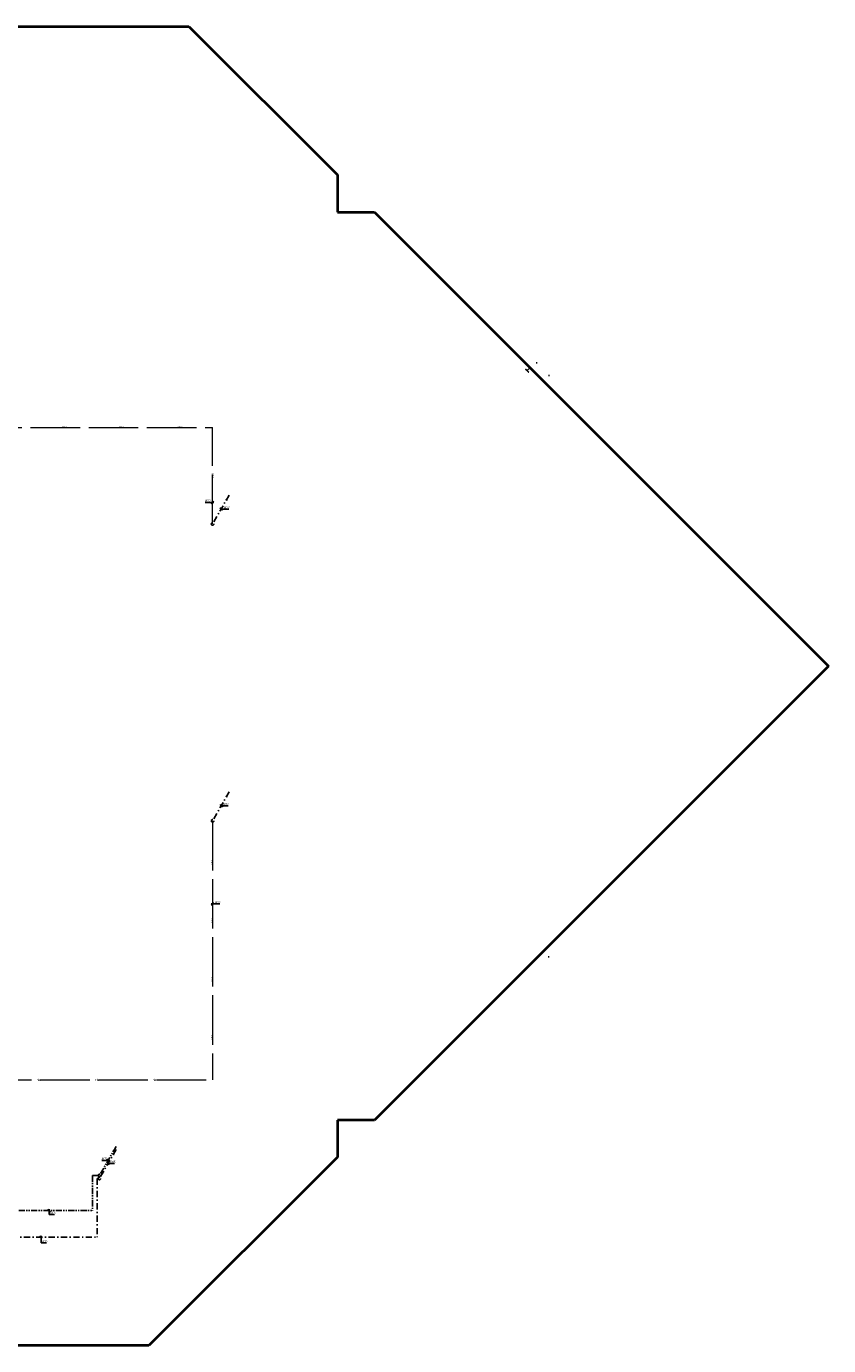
# Model space of a CAD drawing. Header units: millimetres. Extents: x -110 to 115249113, y -20 to 551969128.
# Tile 17 of 17: x 115216704 to 115249113, y 551908297 to 551961599. Entities that reach past the tile are written whole.
import ezdxf
from ezdxf.enums import TextEntityAlignment as Align

# ---------------------------------------------------------------- set-up
doc = ezdxf.new("R2010")
doc.units = ezdxf.units.MM
doc.header["$LTSCALE"] = 50
for name, pattern in [('2322109', [10, 5, -2, 1, -2]), ('2322109_a', [10, 5, -2, 1, -2]), ('2322110', [10, 5, -1, 1, -1, 1, -1]), ('2322110_a', [10, 5, -1, 1, -1, 1, -1]), ('2322120', [47, 40, -7])]:
    doc.linetypes.add(name, pattern=pattern)
doc.layers.get('0').update_dxf_attribs({"lineweight": 5})
doc.layers.add('BK Plattegrond Dak', color=253, linetype='Continuous', lineweight=40)
doc.layers.add('CAG RENVOOI STAMP', color=2, linetype='Continuous', lineweight=20)
for name, color, linetype in [('ONDERLEGGER STRAMIENEN', 251, 'Continuous'), ('WL531---', 5, '2322109'), ('WL532---', 1, '2322110'), ('WM531---', 1, 'Continuous'), ('WM532---', 1, 'Continuous'), ('WM5327--', 1, 'Continuous')]:
    doc.layers.add(name, color=color, linetype=linetype)
doc.styles.add('DVD_VBC_Arial', font='arial.ttf')
doc.styles.add('STABICAD-018', font='ISOCP.SHX', dxfattribs={"height": 90})

# ---------------------------------------------------------------- blocks, each defined once
blk = doc.blocks.new('UB-Universal Beam-Column - 28_UB_180x180x30-2352162-AB - Begane grond')
for p, q in [((-90, 90), (90, 90)), ((-90, 80.4), (-90, 90)), ((-3.2, 80.4), (-90, 80.4)), ((-3.2, -80.4), (-3.2, 80.4)), ((3.2, 80.4), (3.2, -80.4)), ((90, 80.4), (3.2, 80.4)), ((90, 90), (90, 80.4)), ((-90, -80.4), (-3.2, -80.4)), ((-90, -90), (-90, -80.4)), ((90, -90), (-90, -90)), ((3.2, -80.4), (90, -80.4)), ((90, -80.4), (90, -90))]:
    blk.add_line(p, q)
blk = doc.blocks.new('*U567')
at = {"linetype": '2322110'}
blk.add_hatch(color=2, dxfattribs=at).paths.add_polyline_path([(675, 1169), (593, 928), (507, 978)], flags=0)
at = {"color": 2, "linetype": '2322110_a'}
blk.add_line((675, 1169, 3000), (25, 43, 3000), dxfattribs=at)
at = {"color": 0, "linetype": '2322110'}
blk.add_line((0, 0), (0, 0, 3000), dxfattribs=at)
at = {"color": 2, "linetype": '2322110'}
blk.add_circle((0, 0, 3000), 50, dxfattribs=at)
at = {"color": 2}
for tag, p, style in [('CODE', (0, 100), 'STABICAD-018'), ('FLOORCODE', (0, 0, -50), 'STABICAD-018'), ('POSITIONCODE', (1500, 150), 'DVD_VBC_Arial'), ('SECTIONCODE', (1500, 150), 'DVD_VBC_Arial')]:
    blk.add_attdef(tag, p, '', height=1.2, dxfattribs=dict(at, style=style))
blk = doc.blocks.new('*U340')
at = {"linetype": '2322109'}
blk.add_hatch(color=2, dxfattribs=at).paths.add_polyline_path([(675, 1169), (593, 928), (507, 978)], flags=0)
at = {"color": 2, "linetype": '2322109_a'}
blk.add_line((675, 1169, 3000), (25, 43, 3000), dxfattribs=at)
at = {"color": 0, "linetype": '2322109'}
blk.add_line((0, 0), (0, 0, 3000), dxfattribs=at)
at = {"color": 2, "linetype": '2322109'}
blk.add_circle((0, 0, 3000), 50, dxfattribs=at)
at = {"color": 2}
for tag, p, style in [('CODE', (0, 100), 'STABICAD-018'), ('FLOORCODE', (0, 0, -50), 'STABICAD-018'), ('POSITIONCODE', (1500, 150), 'DVD_VBC_Arial'), ('SECTIONCODE', (1500, 150), 'DVD_VBC_Arial')]:
    blk.add_attdef(tag, p, '', height=1.2, dxfattribs=dict(at, style=style))
blk = doc.blocks.new('*U341')
at = {"linetype": '2322109'}
blk.add_hatch(color=2, dxfattribs=at).paths.add_polyline_path([(675, 1169), (593, 928), (507, 978)], flags=0)
at = {"color": 2, "linetype": '2322109_a'}
blk.add_line((675, 1169, 3000), (25, 43, 3000), dxfattribs=at)
at = {"color": 0, "linetype": '2322109'}
blk.add_line((0, 0), (0, 0, 3000), dxfattribs=at)
at = {"color": 2, "linetype": '2322109'}
blk.add_circle((0, 0, 3000), 50, dxfattribs=at)
at = {"color": 2}
for tag, p, style in [('CODE', (0, 100), 'STABICAD-018'), ('FLOORCODE', (0, 0, -50), 'STABICAD-018'), ('POSITIONCODE', (1500, 150), 'DVD_VBC_Arial'), ('SECTIONCODE', (1500, 150), 'DVD_VBC_Arial')]:
    blk.add_attdef(tag, p, '', height=1.2, dxfattribs=dict(at, style=style))
blk = doc.blocks.new('*U344')
at = {"linetype": '2322109'}
blk.add_hatch(color=2, dxfattribs=at).paths.add_polyline_path([(675, 1169), (593, 928), (507, 978)], flags=0)
at = {"color": 2, "linetype": '2322109_a'}
blk.add_line((675, 1169, 3000), (25, 43, 3000), dxfattribs=at)
at = {"color": 0, "linetype": '2322109'}
blk.add_line((0, 0), (0, 0, 3000), dxfattribs=at)
at = {"color": 2, "linetype": '2322109'}
blk.add_circle((0, 0, 3000), 50, dxfattribs=at)
at = {"color": 2}
for tag, p, style in [('CODE', (0, 100), 'STABICAD-018'), ('FLOORCODE', (0, 0, -50), 'STABICAD-018'), ('POSITIONCODE', (1500, 150), 'DVD_VBC_Arial'), ('SECTIONCODE', (1500, 150), 'DVD_VBC_Arial')]:
    blk.add_attdef(tag, p, '', height=1.2, dxfattribs=dict(at, style=style))
blk = doc.blocks.new('*U364')
at = {"color": 0, "linetype": 'Continuous'}
for p, q in [((50, -50), (-50, 50)), ((0, 0), (37, 0)), ((37, 0), (272, 0))]:
    blk.add_line(p, q, dxfattribs=at)
at = {"color": 0, "linetype": 'Continuous', "style": 'STABICAD-018'}
blk.add_text('%%c22', height=90, dxfattribs=at).set_placement((87, 25))
at = {"color": 2, "style": 'DVD_VBC_Arial'}
blk.add_attdef('CODE', (0, 0), '', height=1.2, dxfattribs=at)
blk = doc.blocks.new('*U586')
at = {"color": 0, "linetype": 'Continuous'}
for p, q in [((50, -50), (-50, 50)), ((0, 0), (46, 0)), ((46, 0), (261, 0))]:
    blk.add_line(p, q, dxfattribs=at)
at = {"color": 0, "linetype": 'Continuous', "style": 'STABICAD-018'}
blk.add_text('%%c15', height=90, dxfattribs=at).set_placement((96, 25))
at = {"color": 2, "style": 'DVD_VBC_Arial'}
blk.add_attdef('CODE', (0, 0), '', height=1.2, dxfattribs=at)
blk = doc.blocks.new('*U642')
at = {"color": 0, "linetype": 'Continuous'}
for p, q in [((-46, 0), (-261, 0)), ((-50, 50), (50, -50)), ((0, 0), (-46, 0))]:
    blk.add_line(p, q, dxfattribs=at)
at = {"color": 0, "linetype": 'Continuous', "style": 'STABICAD-018'}
blk.add_text('%%c15', height=90, dxfattribs=at).set_placement((-261, 25))
at = {"layer": 'WL531---', "color": 2, "style": 'DVD_VBC_Arial'}
blk.add_attdef('CODE', (0, 0), '', height=1.2, dxfattribs=at)
blk = doc.blocks.new('*U352')
at = {"color": 0, "linetype": 'Continuous'}
for p, q in [((50, -50), (-50, 50)), ((0, 0), (71, 0)), ((71, 0), (306, 0))]:
    blk.add_line(p, q, dxfattribs=at)
at = {"color": 0, "linetype": 'Continuous', "style": 'STABICAD-018'}
blk.add_text('%%c22', height=90, dxfattribs=at).set_placement((121, 25))
at = {"color": 2, "style": 'DVD_VBC_Arial'}
blk.add_attdef('CODE', (0, 0), '', height=1.2, dxfattribs=at)
blk = doc.blocks.new('*U370')
at = {"color": 0, "linetype": 'Continuous'}
for p, q in [((-64, 0), (-299, 0)), ((50, 0), (-64, 0)), ((-50, -50), (50, 50))]:
    blk.add_line(p, q, dxfattribs=at)
at = {"color": 0, "linetype": 'Continuous', "style": 'STABICAD-018'}
blk.add_text('%%c22', height=90, dxfattribs=at).set_placement((-299, 25))
at = {"color": 2, "style": 'DVD_VBC_Arial'}
blk.add_attdef('CODE', (0, 0), '', height=1.2, dxfattribs=at)
blk = doc.blocks.new('*U376')
at = {"color": 0, "linetype": 'Continuous'}
for p, q in [((-50, -50), (50, 50)), ((-50, 0), (55, 0)), ((55, 0), (291, 0))]:
    blk.add_line(p, q, dxfattribs=at)
at = {"color": 0, "linetype": 'Continuous', "style": 'STABICAD-018'}
blk.add_text('%%c22', height=90, dxfattribs=at).set_placement((105, 25))
at = {"color": 2, "style": 'DVD_VBC_Arial'}
blk.add_attdef('CODE', (0, 0), '', height=1.2, dxfattribs=at)
blk = doc.blocks.new('*U583')
at = {"color": 0, "linetype": 'Continuous'}
for p, q in [((50, -50), (-50, 50)), ((0, 50), (0, -226)), ((0, -226), (216, -226))]:
    blk.add_line(p, q, dxfattribs=at)
at = {"color": 0, "linetype": 'Continuous', "style": 'STABICAD-018'}
blk.add_text('%%c15', height=90, dxfattribs=at).set_placement((50, -201))
at = {"color": 2, "style": 'DVD_VBC_Arial'}
blk.add_attdef('CODE', (0, 0), '', height=1.2, dxfattribs=at)
blk = doc.blocks.new('*U638')
at = {"color": 0, "linetype": 'Continuous'}
for p, q in [((50, -50), (-50, 50)), ((0, 50), (0, -162)), ((0, -162), (216, -162))]:
    blk.add_line(p, q, dxfattribs=at)
at = {"color": 0, "linetype": 'Continuous', "style": 'STABICAD-018'}
blk.add_text('%%c15', height=90, dxfattribs=at).set_placement((50, -137))
at = {"layer": 'WL531---', "color": 2, "style": 'DVD_VBC_Arial'}
blk.add_attdef('CODE', (0, 0), '', height=1.2, dxfattribs=at)

msp = doc.modelspace()

# ---------------------------------------------------------------- linework, layer by layer
for p, q in [((115249113, 551935756), (115231130, 551953739)), ((115231097, 551917739), (115249113, 551935756)), ((115249113, 551935756), (115243107, 551929749))]:
    msp.add_line(p, q)
at = {"layer": 'BK Plattegrond Dak'}
for p, q in [((115215484, 551961599), (115223267, 551961599)), ((115223267, 551961599), (115229271, 551955597)), ((115229271, 551955597), (115229271, 551954097)), ((115229271, 551954097), (115230770, 551954097)), ((115230770, 551954097), (115249113, 551935756)), ((115249113, 551935756), (115230772, 551917412)), ((115229272, 551917412), (115229272, 551915912)), ((115230772, 551917412), (115229272, 551917412)), ((115229272, 551915912), (115221657, 551908297)), ((115221657, 551908297), (115207258, 551908297))]:
    msp.add_line(p, q, dxfattribs=at)
at = {"layer": 'CAG RENVOOI STAMP', "color": 4, "linetype": '2322120'}
for p, q in [((115207476, 551945398), (115224225, 551945398)), ((115224225, 551941495), (115224225, 551945398)), ((115224225, 551929500), (115224225, 551919029)), ((115177316, 551919029), (115224225, 551919029))]:
    msp.add_line(p, q, dxfattribs=at)
at = {"layer": 'ONDERLEGGER STRAMIENEN'}
for p, q in [((115237337, 551947999), (115237295, 551947999)), ((115237795, 551947499), (115237837, 551947499)), ((115237823, 551923999), (115237781, 551923999))]:
    msp.add_line(p, q, dxfattribs=at)
at = {"layer": 'WL531---', "linetype": '2322109'}
for p, q in [((115219604, 551915049), (115219569, 551915049)), ((115219569, 551915049), (115219569, 551912682)), ((115215601, 551912682), (115219569, 551912682))]:
    msp.add_line(p, q, dxfattribs=at)
at = {"layer": 'WL532---', "linetype": '2322110'}
for p, q in [((115219604, 551915168), (115219368, 551915169)), ((115219368, 551915169), (115219368, 551913759)), ((115215392, 551913759), (115219368, 551913759))]:
    msp.add_line(p, q, dxfattribs=at)

# ---------------------------------------------------------------- block references
at = {"layer": 'ONDERLEGGER STRAMIENEN', "rotation": 134.9999999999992}
msp.add_blockref('UB-Universal Beam-Column - 28_UB_180x180x30-2352162-AB - Begane grond', (115236993, 551947749), dxfattribs=at)
at = {"layer": 'WL531---', "linetype": '2322109'}
for name, p in [('*U344', (115224225, 551941495)), ('*U341', (115224225, 551929500)), ('*U340', (115219654, 551915049))]:
    msp.add_blockref(name, p, dxfattribs=at)
at = {"layer": 'WL532---', "linetype": '2322110'}
msp.add_blockref('*U567', (115219654, 551915168), dxfattribs=at)
at = {"layer": 'WM531---', "linetype": 'Continuous'}
for name, p in [('*U370', (115224225, 551942360)), ('*U352', (115224573, 551942097)), ('*U364', (115224577, 551930109)), ('*U376', (115224225, 551926140)), ('*U586', (115220001, 551915650)), ('*U583', (115217296, 551912682))]:
    msp.add_blockref(name, p, dxfattribs=at)
at = {"layer": 'WM532---', "linetype": 'Continuous'}
msp.add_blockref('*U638', (115217626, 551913759), dxfattribs=at)
at = {"layer": 'WM5327--', "linetype": 'Continuous'}
msp.add_blockref('*U642', (115220009, 551915783), dxfattribs=at)

# ---------------------------------------------------------------- texts
at = {"layer": 'CAG RENVOOI STAMP', "color": 2, "style": 'STABICAD-018'}
for p in [(115218233, 551945405), (115220538, 551945405), (115222905, 551945405), (115217220, 551919035), (115219574, 551919035), (115221908, 551919035)]:
    msp.add_text('nbr', height=90, dxfattribs=at).set_placement(p, align=Align.MIDDLE_CENTER)
for rotation, p in [(270, (115224237, 551943441)), (90, (115224210, 551927820)), (90, (115224210, 551925468)), (90, (115224210, 551923099)), (90, (115224210, 551920748))]:
    msp.add_text('nbr', height=90, rotation=rotation, dxfattribs=at).set_placement(p, align=Align.MIDDLE_CENTER)

doc.saveas('drawing.dxf')
